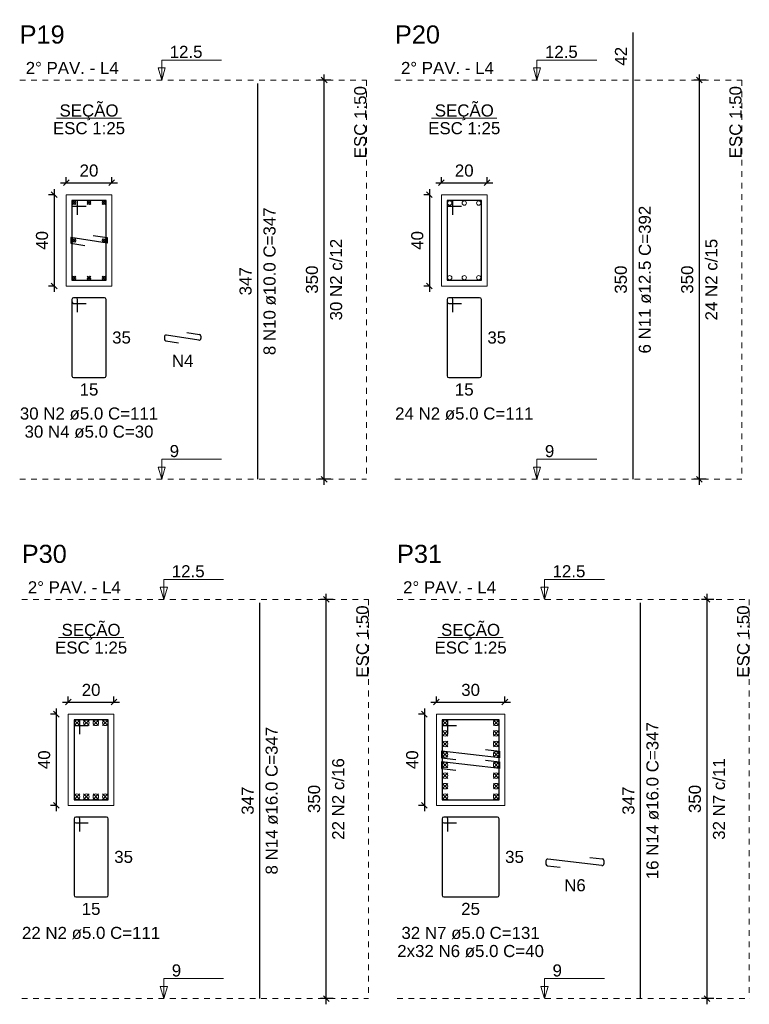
# Model space of a CAD drawing. Header units: millimetres. Extents: x 10 to 1250, y -62 to 528.
# Tile 242 of 256: x 248 to 261, y 295 to 312. Entities that reach past the tile are written whole.
import ezdxf

# ---------------------------------------------------------------- set-up
doc = ezdxf.new("R2010")
doc.units = ezdxf.units.MM
doc.header["$LTSCALE"] = 0.05
doc.linetypes.add('DOT', pattern=[6.35, 0, -6.35])
for name, color, linetype, lineweight in [('Descrição da armadura', 7, 'Continuous', 5), ('DT-Barras na forma', 2, 'Continuous', 30), ('DT-Barras no corte', 5, 'Continuous', 5), ('DT-Barras rebatidas', 2, 'Continuous', 30), ('DT-Cotas', 9, 'Continuous', 5), ('DT-Forma', 5, 'Continuous', 5), ('DT-Pontilhado', 9, 'DOT', 5), ('DT-Textos', 7, 'Continuous', 5), ('DT-Título', 3, 'Continuous', 20), ('Textos armaduras', 7, 'Continuous', 5)]:
    doc.layers.add(name, color=color, linetype=linetype, lineweight=lineweight)
doc.styles.add('Arial', font='arial.ttf')
doc.styles.get("Standard").update_dxf_attribs({"font": 'arial.ttf'})
doc.dimstyles.new('UM_25.000000', dxfattribs={"dimtxt": 0.18, "dimasz": 0.1, "dimexe": 0.1, "dimexo": 0.2, "dimgap": 0, "dimtad": 1, "dimtih": 1, "dimtoh": 1, "dimdec": 1, "dimlfac": 25, "dimzin": 0, "dimdsep": 46, "dimtxsty": 'Standard', "dimcen": 0.09, "dimdle": 0.1, "dimadec": 1, "dimazin": 2, "dimtfac": 1, "dimtdec": 4, "dimtofl": 0, "dimtmove": 0, "dimatfit": 3, "dimfxl": 1, "dimtolj": 1, "dimarcsym": 0})
doc.dimstyles.new('UM_50.000000', dxfattribs={"dimtxt": 0.18, "dimasz": 0.1, "dimexe": 0.1, "dimexo": 0.2, "dimgap": 0.1, "dimtad": 1, "dimdec": 1, "dimlfac": 50, "dimzin": 0, "dimdsep": 46, "dimtxsty": 'Standard', "dimblk": 'OBLIQUE', "dimcen": 0.09, "dimdle": 0.1, "dimadec": 1, "dimazin": 2, "dimtfac": 1, "dimtdec": 1, "dimtofl": 0, "dimtmove": 0, "dimatfit": 3, "dimldrblk": 'OBLIQUE', "dimfxl": 1, "dimtolj": 1, "dimarcsym": 1})

# ---------------------------------------------------------------- blocks, each defined once
blk = doc.blocks.new('_Oblique')
at = {"color": 0, "linetype": 'ByBlock', "lineweight": -2}
blk.add_line((-0.5, -0.5), (0.5, 0.5), dxfattribs=at)
blk = doc.blocks.new('*D2988')
at = {"layer": 'Defpoints', "color": 0, "transparency": 16777216}
for p in [(248.987, 308.77), (248.776, 307.17), (248.987, 307.17)]:
    blk.add_point(p, dxfattribs=at)
at = {"layer": 'DT-Cotas', "color": 0, "lineweight": -2, "transparency": 16777216}
for p, q in [((248.787, 308.77), (248.676, 308.77)), ((248.776, 308.87), (248.776, 307.07)), ((248.787, 307.17), (248.676, 307.17))]:
    blk.add_line(p, q, dxfattribs=at)
at = {"layer": 'DT-Cotas', "color": 0, "lineweight": -2, "transparency": 16777216, "xscale": 0.1, "yscale": 0.1, "zscale": 0.1}
for p, rotation in [((248.776, 308.77), 90), ((248.776, 307.17), 270)]:
    blk.add_blockref('_Oblique', p, dxfattribs=dict(at, rotation=rotation))
at = {"layer": 'DT-Cotas', "transparency": 16777216, "insert": (248.564, 307.97), "char_height": 0.2118, "attachment_point": 5, "rotation": 90, "style": 'Arial'}
blk.add_mtext('\\A1;40', dxfattribs=at)
blk = doc.blocks.new('*D2989')
at = {"layer": 'Defpoints', "color": 0, "transparency": 16777216}
for p in [(249.787, 308.982), (248.987, 308.77), (249.787, 308.77)]:
    blk.add_point(p, dxfattribs=at)
at = {"layer": 'DT-Cotas', "color": 0, "lineweight": -2, "transparency": 16777216}
for p, q in [((248.987, 308.97), (248.987, 309.082)), ((249.787, 308.97), (249.787, 309.082)), ((248.887, 308.982), (249.887, 308.982))]:
    blk.add_line(p, q, dxfattribs=at)
at = {"layer": 'DT-Cotas', "color": 0, "lineweight": -2, "transparency": 16777216, "xscale": 0.1, "yscale": 0.1, "zscale": 0.1, "rotation": 180}
blk.add_blockref('_Oblique', (248.987, 308.982), dxfattribs=at)
at = {"layer": 'DT-Cotas', "color": 0, "lineweight": -2, "transparency": 16777216, "xscale": 0.1, "yscale": 0.1, "zscale": 0.1}
blk.add_blockref('_Oblique', (249.787, 308.982), dxfattribs=at)
at = {"layer": 'DT-Cotas', "transparency": 16777216, "insert": (249.387, 309.194), "char_height": 0.2118, "attachment_point": 5, "rotation": 0.0057, "style": 'Arial'}
blk.add_mtext('\\A1;20', dxfattribs=at)
blk = doc.blocks.new('*D2990')
at = {"layer": 'Defpoints', "color": 0, "transparency": 16777216}
for p in [(253.513, 310.782), (253.831, 310.782), (253.831, 303.782)]:
    blk.add_point(p, dxfattribs=at)
at = {"layer": 'DT-Cotas', "color": 0, "lineweight": -2, "transparency": 16777216}
for p, q in [((253.631, 310.782), (253.413, 310.782)), ((253.513, 303.682), (253.513, 310.882)), ((253.631, 303.782), (253.413, 303.782))]:
    blk.add_line(p, q, dxfattribs=at)
at = {"layer": 'DT-Cotas', "color": 0, "lineweight": -2, "transparency": 16777216, "xscale": 0.1, "yscale": 0.1, "zscale": 0.1}
for p, rotation in [((253.513, 310.782), 90), ((253.513, 303.782), 270)]:
    blk.add_blockref('_Oblique', p, dxfattribs=dict(at, rotation=rotation))
blk = doc.blocks.new('*D2991')
at = {"layer": 'Defpoints', "color": 0, "transparency": 16777216}
for p in [(253.513, 310.782), (253.831, 310.782), (253.831, 303.782)]:
    blk.add_point(p, dxfattribs=at)
at = {"layer": 'DT-Cotas', "color": 0, "lineweight": -2, "transparency": 16777216}
for p, q in [((253.631, 310.782), (253.413, 310.782)), ((253.513, 303.682), (253.513, 310.882)), ((253.631, 303.782), (253.413, 303.782))]:
    blk.add_line(p, q, dxfattribs=at)
at = {"layer": 'DT-Cotas', "color": 0, "lineweight": -2, "transparency": 16777216, "xscale": 0.1, "yscale": 0.1, "zscale": 0.1}
for p, rotation in [((253.513, 310.782), 90), ((253.513, 303.782), 270)]:
    blk.add_blockref('_Oblique', p, dxfattribs=dict(at, rotation=rotation))
blk = doc.blocks.new('*D2975')
at = {"layer": 'Defpoints', "color": 0, "transparency": 16777216}
for p in [(255.57, 308.77), (255.359, 307.17), (255.57, 307.17)]:
    blk.add_point(p, dxfattribs=at)
at = {"layer": 'DT-Cotas', "color": 0, "lineweight": -2, "transparency": 16777216}
for p, q in [((255.37, 308.77), (255.259, 308.77)), ((255.359, 308.87), (255.359, 307.07)), ((255.37, 307.17), (255.259, 307.17))]:
    blk.add_line(p, q, dxfattribs=at)
at = {"layer": 'DT-Cotas', "color": 0, "lineweight": -2, "transparency": 16777216, "xscale": 0.1, "yscale": 0.1, "zscale": 0.1}
for p, rotation in [((255.359, 308.77), 90), ((255.359, 307.17), 270)]:
    blk.add_blockref('_Oblique', p, dxfattribs=dict(at, rotation=rotation))
at = {"layer": 'DT-Cotas', "transparency": 16777216, "insert": (255.147, 307.97), "char_height": 0.2118, "attachment_point": 5, "rotation": 90, "style": 'Arial'}
blk.add_mtext('\\A1;40', dxfattribs=at)
blk = doc.blocks.new('*D2976')
at = {"layer": 'Defpoints', "color": 0, "transparency": 16777216}
for p in [(256.37, 308.982), (255.57, 308.77), (256.37, 308.77)]:
    blk.add_point(p, dxfattribs=at)
at = {"layer": 'DT-Cotas', "color": 0, "lineweight": -2, "transparency": 16777216}
for p, q in [((255.57, 308.97), (255.57, 309.082)), ((256.37, 308.97), (256.37, 309.082)), ((255.47, 308.982), (256.47, 308.982))]:
    blk.add_line(p, q, dxfattribs=at)
at = {"layer": 'DT-Cotas', "color": 0, "lineweight": -2, "transparency": 16777216, "xscale": 0.1, "yscale": 0.1, "zscale": 0.1, "rotation": 180}
blk.add_blockref('_Oblique', (255.57, 308.982), dxfattribs=at)
at = {"layer": 'DT-Cotas', "color": 0, "lineweight": -2, "transparency": 16777216, "xscale": 0.1, "yscale": 0.1, "zscale": 0.1}
blk.add_blockref('_Oblique', (256.37, 308.982), dxfattribs=at)
at = {"layer": 'DT-Cotas', "transparency": 16777216, "insert": (255.97, 309.194), "char_height": 0.2118, "attachment_point": 5, "rotation": 0.0057, "style": 'Arial'}
blk.add_mtext('\\A1;20', dxfattribs=at)
blk = doc.blocks.new('*D2977')
at = {"layer": 'Defpoints', "color": 0, "transparency": 16777216}
for p in [(260.096, 310.782), (260.414, 310.782), (260.414, 303.782)]:
    blk.add_point(p, dxfattribs=at)
at = {"layer": 'DT-Cotas', "color": 0, "lineweight": -2, "transparency": 16777216}
for p, q in [((260.214, 310.782), (259.996, 310.782)), ((260.096, 303.682), (260.096, 310.882)), ((260.214, 303.782), (259.996, 303.782))]:
    blk.add_line(p, q, dxfattribs=at)
at = {"layer": 'DT-Cotas', "color": 0, "lineweight": -2, "transparency": 16777216, "xscale": 0.1, "yscale": 0.1, "zscale": 0.1}
for p, rotation in [((260.096, 310.782), 90), ((260.096, 303.782), 270)]:
    blk.add_blockref('_Oblique', p, dxfattribs=dict(at, rotation=rotation))
blk = doc.blocks.new('*D3016')
at = {"layer": 'Defpoints', "color": 0, "transparency": 16777216}
for p in [(249.024, 299.663), (248.812, 298.063), (249.024, 298.063)]:
    blk.add_point(p, dxfattribs=at)
at = {"layer": 'DT-Cotas', "color": 0, "lineweight": -2, "transparency": 16777216}
for p, q in [((248.812, 299.763), (248.812, 297.963)), ((248.824, 299.663), (248.712, 299.663)), ((248.824, 298.063), (248.712, 298.063))]:
    blk.add_line(p, q, dxfattribs=at)
at = {"layer": 'DT-Cotas', "color": 0, "lineweight": -2, "transparency": 16777216, "xscale": 0.1, "yscale": 0.1, "zscale": 0.1}
for p, rotation in [((248.812, 299.663), 90), ((248.812, 298.063), 270)]:
    blk.add_blockref('_Oblique', p, dxfattribs=dict(at, rotation=rotation))
at = {"layer": 'DT-Cotas', "transparency": 16777216, "insert": (248.601, 298.863), "char_height": 0.2118, "attachment_point": 5, "rotation": 90, "style": 'Arial'}
blk.add_mtext('\\A1;40', dxfattribs=at)
blk = doc.blocks.new('*D3017')
at = {"layer": 'Defpoints', "color": 0, "transparency": 16777216}
for p in [(249.824, 299.875), (249.024, 299.663), (249.824, 299.663)]:
    blk.add_point(p, dxfattribs=at)
at = {"layer": 'DT-Cotas', "color": 0, "lineweight": -2, "transparency": 16777216}
for p, q in [((249.024, 299.863), (249.024, 299.975)), ((249.824, 299.863), (249.824, 299.975)), ((248.924, 299.875), (249.924, 299.875))]:
    blk.add_line(p, q, dxfattribs=at)
at = {"layer": 'DT-Cotas', "color": 0, "lineweight": -2, "transparency": 16777216, "xscale": 0.1, "yscale": 0.1, "zscale": 0.1, "rotation": 180}
blk.add_blockref('_Oblique', (249.024, 299.875), dxfattribs=at)
at = {"layer": 'DT-Cotas', "color": 0, "lineweight": -2, "transparency": 16777216, "xscale": 0.1, "yscale": 0.1, "zscale": 0.1}
blk.add_blockref('_Oblique', (249.824, 299.875), dxfattribs=at)
at = {"layer": 'DT-Cotas', "transparency": 16777216, "insert": (249.424, 300.087), "char_height": 0.2118, "attachment_point": 5, "rotation": 0.0057, "style": 'Arial'}
blk.add_mtext('\\A1;20', dxfattribs=at)
blk = doc.blocks.new('*D3018')
at = {"layer": 'Defpoints', "color": 0, "transparency": 16777216}
for p in [(253.55, 301.675), (253.868, 301.675), (253.868, 294.675)]:
    blk.add_point(p, dxfattribs=at)
at = {"layer": 'DT-Cotas', "color": 0, "lineweight": -2, "transparency": 16777216}
for p, q in [((253.668, 301.675), (253.45, 301.675)), ((253.55, 294.575), (253.55, 301.775)), ((253.668, 294.675), (253.45, 294.675))]:
    blk.add_line(p, q, dxfattribs=at)
at = {"layer": 'DT-Cotas', "color": 0, "lineweight": -2, "transparency": 16777216, "xscale": 0.1, "yscale": 0.1, "zscale": 0.1}
for p, rotation in [((253.55, 301.675), 90), ((253.55, 294.675), 270)]:
    blk.add_blockref('_Oblique', p, dxfattribs=dict(at, rotation=rotation))
blk = doc.blocks.new('*D3019')
at = {"layer": 'Defpoints', "color": 0, "transparency": 16777216}
for p in [(255.482, 299.663), (255.27, 298.063), (255.482, 298.063)]:
    blk.add_point(p, dxfattribs=at)
at = {"layer": 'DT-Cotas', "color": 0, "lineweight": -2, "transparency": 16777216}
for p, q in [((255.27, 299.763), (255.27, 297.963)), ((255.282, 299.663), (255.17, 299.663)), ((255.282, 298.063), (255.17, 298.063))]:
    blk.add_line(p, q, dxfattribs=at)
at = {"layer": 'DT-Cotas', "color": 0, "lineweight": -2, "transparency": 16777216, "xscale": 0.1, "yscale": 0.1, "zscale": 0.1}
for p, rotation in [((255.27, 299.663), 90), ((255.27, 298.063), 270)]:
    blk.add_blockref('_Oblique', p, dxfattribs=dict(at, rotation=rotation))
at = {"layer": 'DT-Cotas', "transparency": 16777216, "insert": (255.058, 298.863), "char_height": 0.2118, "attachment_point": 5, "rotation": 90, "style": 'Arial'}
blk.add_mtext('\\A1;40', dxfattribs=at)
blk = doc.blocks.new('*D3020')
at = {"layer": 'Defpoints', "color": 0, "transparency": 16777216}
for p in [(256.682, 299.875), (255.482, 299.663), (256.682, 299.663)]:
    blk.add_point(p, dxfattribs=at)
at = {"layer": 'DT-Cotas', "color": 0, "lineweight": -2, "transparency": 16777216}
for p, q in [((255.482, 299.863), (255.482, 299.975)), ((256.682, 299.863), (256.682, 299.975)), ((255.382, 299.875), (256.782, 299.875))]:
    blk.add_line(p, q, dxfattribs=at)
at = {"layer": 'DT-Cotas', "color": 0, "lineweight": -2, "transparency": 16777216, "xscale": 0.1, "yscale": 0.1, "zscale": 0.1, "rotation": 180}
blk.add_blockref('_Oblique', (255.482, 299.875), dxfattribs=at)
at = {"layer": 'DT-Cotas', "color": 0, "lineweight": -2, "transparency": 16777216, "xscale": 0.1, "yscale": 0.1, "zscale": 0.1}
blk.add_blockref('_Oblique', (256.682, 299.875), dxfattribs=at)
at = {"layer": 'DT-Cotas', "transparency": 16777216, "insert": (256.082, 300.087), "char_height": 0.2118, "attachment_point": 5, "rotation": 0.0057, "style": 'Arial'}
blk.add_mtext('\\A1;30', dxfattribs=at)
blk = doc.blocks.new('*D3021')
at = {"layer": 'Defpoints', "color": 0, "transparency": 16777216}
for p in [(260.23, 301.675), (260.548, 301.675), (260.548, 294.675)]:
    blk.add_point(p, dxfattribs=at)
at = {"layer": 'DT-Cotas', "color": 0, "lineweight": -2, "transparency": 16777216}
for p, q in [((260.348, 301.675), (260.13, 301.675)), ((260.23, 294.575), (260.23, 301.775)), ((260.348, 294.675), (260.13, 294.675))]:
    blk.add_line(p, q, dxfattribs=at)
at = {"layer": 'DT-Cotas', "color": 0, "lineweight": -2, "transparency": 16777216, "xscale": 0.1, "yscale": 0.1, "zscale": 0.1}
for p, rotation in [((260.23, 301.675), 90), ((260.23, 294.675), 270)]:
    blk.add_blockref('_Oblique', p, dxfattribs=dict(at, rotation=rotation))
blk = doc.blocks.new('*D3022')
at = {"layer": 'Defpoints', "color": 0, "transparency": 16777216}
for p in [(260.23, 301.675), (260.548, 301.675), (260.548, 294.675)]:
    blk.add_point(p, dxfattribs=at)
at = {"layer": 'DT-Cotas', "color": 0, "lineweight": -2, "transparency": 16777216}
for p, q in [((260.348, 301.675), (260.13, 301.675)), ((260.23, 294.575), (260.23, 301.775)), ((260.348, 294.675), (260.13, 294.675))]:
    blk.add_line(p, q, dxfattribs=at)
at = {"layer": 'DT-Cotas', "color": 0, "lineweight": -2, "transparency": 16777216, "xscale": 0.1, "yscale": 0.1, "zscale": 0.1}
for p, rotation in [((260.23, 301.675), 90), ((260.23, 294.675), 270)]:
    blk.add_blockref('_Oblique', p, dxfattribs=dict(at, rotation=rotation))

msp = doc.modelspace()

# ---------------------------------------------------------------- linework, layer by layer
at = {"layer": 'DT-Barras na forma'}
for points in [[(249.1873, 308.4203), (249.1873, 308.6703), (249.0873, 308.6703), (249.0873, 307.2703), (249.6873, 307.2703), (249.6873, 308.6703), (249.0873, 308.6703), (249.0873, 308.5703), (249.3373, 308.5703)], [(255.7704, 308.4203), (255.7704, 308.6703), (255.6704, 308.6703), (255.6704, 307.2703), (256.2704, 307.2703), (256.2704, 308.6703), (255.6704, 308.6703), (255.6704, 308.5703), (255.9204, 308.5703)], [(249.4603, 308.0589), (249.7073, 308.0203), (249.7073, 307.9203), (249.0673, 308.0203), (249.0673, 307.9203), (249.3143, 307.8817)], [(249.2243, 299.313), (249.2243, 299.563), (249.1243, 299.563), (249.1243, 298.163), (249.7243, 298.163), (249.7243, 299.563), (249.1243, 299.563), (249.1243, 299.463), (249.3743, 299.463)], [(255.6815, 299.313), (255.6815, 299.563), (255.5815, 299.563), (255.5815, 298.163), (256.5815, 298.163), (256.5815, 299.563), (255.5815, 299.563), (255.5815, 299.463), (255.8315, 299.463)], [(256.3412, 299.0425), (256.5895, 299.0139), (256.5895, 298.8971), (255.5735, 299.0139), (255.5735, 298.8971), (255.8219, 298.8686)], [(256.3412, 298.8574), (256.5895, 298.8288), (256.5895, 298.712), (255.5735, 298.8288), (255.5735, 298.712), (255.8219, 298.6835)]]:
    msp.add_lwpolyline(points, dxfattribs=at)
at = {"layer": 'DT-Barras no corte'}
for p, q in [((249.0973, 308.6003), (249.1573, 308.6603)), ((249.0973, 308.6603), (249.1573, 308.6003)), ((249.3573, 308.6003), (249.4173, 308.6603)), ((249.3573, 308.6603), (249.4173, 308.6003)), ((249.6173, 308.6003), (249.6773, 308.6603)), ((249.6173, 308.6603), (249.6773, 308.6003)), ((249.0973, 307.9403), (249.1573, 308.0003)), ((249.0973, 308.0003), (249.1573, 307.9403)), ((249.6173, 307.9403), (249.6773, 308.0003)), ((249.6173, 308.0003), (249.6773, 307.9403)), ((249.0973, 307.2803), (249.1573, 307.3403)), ((249.0973, 307.3403), (249.1573, 307.2803)), ((249.3573, 307.2803), (249.4173, 307.3403)), ((249.3573, 307.3403), (249.4173, 307.2803)), ((249.6173, 307.2803), (249.6773, 307.3403)), ((249.6173, 307.3403), (249.6773, 307.2803)), ((249.1283, 299.463), (249.2243, 299.559)), ((249.1283, 299.559), (249.2243, 299.463)), ((249.2936, 299.463), (249.3896, 299.559)), ((249.2936, 299.559), (249.3896, 299.463)), ((249.459, 299.463), (249.555, 299.559)), ((249.459, 299.559), (249.555, 299.463)), ((249.6243, 299.463), (249.7203, 299.559)), ((249.6243, 299.559), (249.7203, 299.463)), ((255.5855, 299.463), (255.6815, 299.559)), ((255.5855, 299.559), (255.6815, 299.463)), ((256.4815, 299.463), (256.5775, 299.559)), ((256.4815, 299.559), (256.5775, 299.463)), ((255.5855, 299.2778), (255.6815, 299.3738)), ((255.5855, 299.3738), (255.6815, 299.2778)), ((256.4815, 299.2778), (256.5775, 299.3738)), ((256.4815, 299.3738), (256.5775, 299.2778)), ((255.5855, 299.0927), (255.6815, 299.1887)), ((255.5855, 299.1887), (255.6815, 299.0927)), ((256.4815, 299.0927), (256.5775, 299.1887)), ((256.4815, 299.1887), (256.5775, 299.0927)), ((255.5855, 298.9075), (255.6815, 299.0035)), ((255.5855, 299.0035), (255.6815, 298.9075)), ((256.4815, 298.9075), (256.5775, 299.0035)), ((256.4815, 299.0035), (256.5775, 298.9075)), ((255.5855, 298.7224), (255.6815, 298.8184)), ((255.5855, 298.8184), (255.6815, 298.7224)), ((256.4815, 298.7224), (256.5775, 298.8184)), ((256.4815, 298.8184), (256.5775, 298.7224)), ((255.5855, 298.5373), (255.6815, 298.6333)), ((255.5855, 298.6333), (255.6815, 298.5373)), ((256.4815, 298.5373), (256.5775, 298.6333)), ((256.4815, 298.6333), (256.5775, 298.5373)), ((255.5855, 298.3521), (255.6815, 298.4481)), ((255.5855, 298.4481), (255.6815, 298.3521)), ((256.4815, 298.3521), (256.5775, 298.4481)), ((256.4815, 298.4481), (256.5775, 298.3521)), ((249.1283, 298.167), (249.2243, 298.263)), ((249.1283, 298.263), (249.2243, 298.167)), ((249.2936, 298.167), (249.3896, 298.263)), ((249.2936, 298.263), (249.3896, 298.167)), ((249.459, 298.167), (249.555, 298.263)), ((249.459, 298.263), (249.555, 298.167)), ((249.6243, 298.167), (249.7203, 298.263)), ((249.6243, 298.263), (249.7203, 298.167)), ((255.5855, 298.167), (255.6815, 298.263)), ((255.5855, 298.263), (255.6815, 298.167)), ((256.4815, 298.167), (256.5775, 298.263)), ((256.4815, 298.263), (256.5775, 298.167))]:
    msp.add_line(p, q, dxfattribs=at)
for centre, radius in [((249.1273, 308.6303), 0.03), ((249.3873, 308.6303), 0.03), ((249.6473, 308.6303), 0.03), ((255.7154, 308.6253), 0.0375), ((255.9704, 308.6253), 0.0375), ((256.2254, 308.6253), 0.0375), ((249.1273, 307.9703), 0.03), ((249.6473, 307.9703), 0.03), ((249.1273, 307.3103), 0.03), ((249.3873, 307.3103), 0.03), ((249.6473, 307.3103), 0.03), ((255.7154, 307.3153), 0.0375), ((255.9704, 307.3153), 0.0375), ((256.2254, 307.3153), 0.0375), ((249.1763, 299.511), 0.048), ((249.3416, 299.511), 0.048), ((249.507, 299.511), 0.048), ((249.6723, 299.511), 0.048), ((255.6335, 299.511), 0.048), ((256.5295, 299.511), 0.048), ((255.6335, 299.3258), 0.048), ((256.5295, 299.3258), 0.048), ((255.6335, 299.1407), 0.048), ((256.5295, 299.1407), 0.048), ((255.6335, 298.9555), 0.048), ((256.5295, 298.9555), 0.048), ((255.6335, 298.7704), 0.048), ((256.5295, 298.7704), 0.048), ((255.6335, 298.5853), 0.048), ((256.5295, 298.5853), 0.048), ((255.6335, 298.4001), 0.048), ((256.5295, 298.4001), 0.048), ((249.1763, 298.215), 0.048), ((249.3416, 298.215), 0.048), ((249.507, 298.215), 0.048), ((249.6723, 298.215), 0.048), ((255.6335, 298.215), 0.048), ((256.5295, 298.215), 0.048)]:
    msp.add_circle(centre, radius, dxfattribs=at)
at = {"layer": 'DT-Barras rebatidas'}
for p, q in [((258.9311, 310.7824), (258.9311, 311.6164)), ((258.9311, 303.7824), (258.9311, 310.7824)), ((252.348, 303.7824), (252.348, 310.7244)), ((249.0873, 306.9344), (249.0873, 305.5944)), ((249.0873, 306.9344), (249.0873, 306.8944)), ((249.1573, 306.9644), (249.1173, 306.9644)), ((249.6573, 306.9644), (249.1173, 306.9644)), ((249.1173, 306.8644), (249.3373, 306.8644)), ((249.1873, 306.7144), (249.1873, 306.9344)), ((249.6873, 305.5944), (249.6873, 306.9344)), ((255.6704, 306.9344), (255.6704, 305.5944)), ((255.6704, 306.9344), (255.6704, 306.8944)), ((255.7404, 306.9644), (255.7004, 306.9644)), ((256.2404, 306.9644), (255.7004, 306.9644)), ((255.7004, 306.8644), (255.9204, 306.8644)), ((255.7704, 306.7144), (255.7704, 306.9344)), ((256.2704, 305.5944), (256.2704, 306.9344)), ((251.3148, 306.2198), (250.744, 306.309)), ((251.1024, 306.353), (251.324, 306.3184)), ((251.3494, 306.2888), (251.3494, 306.2495)), ((250.7094, 306.2794), (250.7094, 306.2401)), ((250.7348, 306.2105), (250.9564, 306.1758)), ((249.1173, 305.5644), (249.6573, 305.5644)), ((255.7004, 305.5644), (256.2404, 305.5644)), ((252.385, 294.6751), (252.385, 301.6171)), ((259.065, 294.6751), (259.065, 301.6171)), ((249.1943, 297.8571), (249.1543, 297.8571)), ((249.6943, 297.8571), (249.1543, 297.8571)), ((255.6515, 297.8571), (255.6115, 297.8571)), ((256.5515, 297.8571), (255.6115, 297.8571)), ((249.1243, 297.8271), (249.1243, 296.4871)), ((249.1243, 297.8271), (249.1243, 297.7871)), ((249.1543, 297.7571), (249.3743, 297.7571)), ((249.2243, 297.6071), (249.2243, 297.8271)), ((249.7243, 296.4871), (249.7243, 297.8271)), ((255.5815, 297.8271), (255.5815, 296.4871)), ((255.5815, 297.8271), (255.5815, 297.7871)), ((255.6115, 297.7571), (255.8315, 297.7571)), ((255.6815, 297.6071), (255.6815, 297.8271)), ((256.5815, 296.4871), (256.5815, 297.8271)), ((258.1712, 297.1515), (258.393, 297.126)), ((257.4036, 297.0893), (257.4036, 297.0329)), ((257.4302, 297.003), (257.652, 296.9776)), ((258.3862, 297.0099), (257.437, 297.1191)), ((258.4196, 297.0962), (258.4196, 297.0397)), ((249.1543, 296.4571), (249.6943, 296.4571)), ((255.6115, 296.4571), (256.5515, 296.4571))]:
    msp.add_line(p, q, dxfattribs=at)
for centre, start, end in [((249.1173, 306.9344), 90, 180), ((249.1173, 306.9344), 90, 180), ((249.1173, 306.8944), 180, 270), ((249.1573, 306.9344), 0, 90), ((249.6573, 306.9344), 0, 90), ((255.7004, 306.9344), 90, 180), ((255.7004, 306.9344), 90, 180), ((255.7004, 306.8944), 180, 270), ((255.7404, 306.9344), 0, 90), ((256.2404, 306.9344), 0, 90), ((250.7394, 306.2794), 81.11934, 180), ((251.3194, 306.2888), 0, 81.11934), ((250.7394, 306.2401), 180, 261.11934), ((251.3194, 306.2495), 261.11934, 0), ((249.1173, 305.5944), 180, 270), ((249.6573, 305.5944), 270, 0), ((255.7004, 305.5944), 180, 270), ((256.2404, 305.5944), 270, 0), ((249.1543, 297.8271), 90, 180), ((249.1543, 297.8271), 90, 180), ((249.1943, 297.8271), 0, 90), ((249.6943, 297.8271), 0, 90), ((255.6115, 297.8271), 90, 180), ((255.6115, 297.8271), 90, 180), ((255.6515, 297.8271), 0, 90), ((256.5515, 297.8271), 0, 90), ((249.1543, 297.7871), 180, 270), ((255.6115, 297.7871), 180, 270), ((257.4336, 297.0893), 83.44203, 180), ((257.4336, 297.0329), 180, 263.44203), ((258.3896, 297.0397), 263.44203, 0), ((258.3896, 297.0962), 0, 83.44203), ((249.1543, 296.4871), 180, 270), ((249.6943, 296.4871), 270, 0), ((255.6115, 296.4871), 180, 270), ((256.5515, 296.4871), 270, 0)]:
    msp.add_arc(centre, 0.03, start, end, dxfattribs=at)
at = {"layer": 'DT-Forma'}
for points in [[(248.9873, 307.1703), (249.7873, 307.1703), (249.7873, 308.7703), (248.9873, 308.7703), (248.9873, 307.1703)], [(255.5704, 307.1703), (256.3704, 307.1703), (256.3704, 308.7703), (255.5704, 308.7703), (255.5704, 307.1703)], [(249.0243, 298.063), (249.8243, 298.063), (249.8243, 299.663), (249.0243, 299.663), (249.0243, 298.063)], [(255.4815, 298.063), (256.6815, 298.063), (256.6815, 299.663), (255.4815, 299.663), (255.4815, 298.063)]]:
    msp.add_lwpolyline(points, close=True, dxfattribs=at)
at = {"layer": 'DT-Pontilhado', "ltscale": 0.2}
for p, q in [((248.1711, 310.7824), (254.2542, 310.7824)), ((254.2542, 310.7824), (254.2542, 303.7824)), ((254.7542, 310.7824), (260.8373, 310.7824)), ((260.8373, 310.7824), (260.8373, 303.7824)), ((248.1711, 303.7824), (254.2542, 303.7824)), ((254.7542, 303.7824), (260.8373, 303.7824)), ((248.2081, 301.6751), (254.2912, 301.6751)), ((254.2912, 301.6751), (254.2912, 294.6751)), ((254.7912, 301.6751), (260.9712, 301.6751)), ((260.9712, 301.6751), (260.9712, 294.6751)), ((248.2081, 294.6751), (254.2912, 294.6751)), ((254.7912, 294.6751), (260.9712, 294.6751))]:
    msp.add_line(p, q, dxfattribs=at)
at = {"layer": 'DT-Textos'}
for p, q in [((248.8151, 310.1153), (249.9595, 310.1153)), ((255.3982, 310.1153), (256.5426, 310.1153)), ((248.8521, 301.0079), (249.9965, 301.0079)), ((255.5093, 301.0079), (256.6537, 301.0079))]:
    msp.add_line(p, q, dxfattribs=at)
for points in [[(250.6626, 310.7824), (250.7262, 310.9942), (250.5991, 310.9942), (250.6626, 310.7824), (250.6626, 311.1324), (251.7126, 311.1324)], [(257.2457, 310.7824), (257.3093, 310.9942), (257.1822, 310.9942), (257.2457, 310.7824), (257.2457, 311.1324), (258.2957, 311.1324)], [(250.6626, 303.7824), (250.7262, 303.9942), (250.5991, 303.9942), (250.6626, 303.7824), (250.6626, 304.1324), (251.7126, 304.1324)], [(257.2457, 303.7824), (257.3093, 303.9942), (257.1822, 303.9942), (257.2457, 303.7824), (257.2457, 304.1324), (258.2957, 304.1324)], [(250.6996, 301.6751), (250.7631, 301.8869), (250.6361, 301.8869), (250.6996, 301.6751), (250.6996, 302.0251), (251.7496, 302.0251)], [(257.3796, 301.6751), (257.4431, 301.8869), (257.3161, 301.8869), (257.3796, 301.6751), (257.3796, 302.0251), (258.4296, 302.0251)], [(250.6996, 294.6751), (250.7631, 294.8869), (250.6361, 294.8869), (250.6996, 294.6751), (250.6996, 295.0251), (251.7496, 295.0251)], [(257.3796, 294.6751), (257.4431, 294.8869), (257.3161, 294.8869), (257.3796, 294.6751), (257.3796, 295.0251), (258.4296, 295.0251)]]:
    msp.add_lwpolyline(points, dxfattribs=at)

# ---------------------------------------------------------------- texts
at = {"layer": 'Descrição da armadura', "linetype": 'Continuous', "char_height": 0.2118, "attachment_point": 8, "rotation": 90, "line_spacing_factor": 0.798, "style": 'Arial'}
for s, insert, width in [('8 N10 ø10.0 C=347', (252.6657, 307.2534), 5.194653), ('6 N11 ø12.5 C=392', (259.2488, 307.2824), 5.194653), ('30 N2 c/12', (253.8306, 307.2824), 2.869342), ('24 N2 c/15', (260.4137, 307.2824), 2.869342), ('16 N14 ø16.0 C=347', (259.3827, 298.1461), 5.524605), ('8 N14 ø16.0 C=347', (252.7027, 298.1461), 5.194653), ('22 N2 c/16', (253.8676, 298.1751), 2.869342), ('32 N7 c/11', (260.5476, 298.1751), 2.869342)]:
    msp.add_mtext(s, dxfattribs=dict(at, insert=insert, width=width))
at = {"layer": 'Descrição da armadura', "linetype": 'Continuous', "char_height": 0.2118, "attachment_point": 8, "line_spacing_factor": 0.798, "style": 'Arial'}
for s, insert, width in [('N4', (251.0294, 305.7522), 0.758398), ('30 N2 ø5.0 C=111', (249.3873, 304.8231), 4.8647), ('24 N2 ø5.0 C=111', (255.9704, 304.8231), 4.8647), ('30 N4 ø5.0 C=30', (249.3873, 304.5054), 4.478645), ('N6', (257.9116, 296.554), 0.758398), ('22 N2 ø5.0 C=111', (249.4243, 295.7158), 4.8647), ('32 N7 ø5.0 C=131', (256.0815, 295.7158), 4.8647), ('2x32 N6 ø5.0 C=40', (256.0815, 295.3981), 5.097485)]:
    msp.add_mtext(s, dxfattribs=dict(at, insert=insert, width=width))
at = {"layer": 'DT-Cotas', "linetype": 'Continuous', "char_height": 0.2118, "width": 0.989858, "attachment_point": 8, "rotation": 90, "line_spacing_factor": 0.798, "style": 'Arial'}
for insert in [(253.407, 307.2824), (259.9901, 307.2824), (253.444, 298.1751), (260.124, 298.1751)]:
    msp.add_mtext('350', dxfattribs=dict(at, insert=insert))
at = {"layer": 'DT-Textos', "char_height": 0.2118, "attachment_point": 7, "line_spacing_factor": 0.798, "style": 'Arial'}
for s, insert, width in [('12.5', (250.8026, 311.1674), 1.140404), ('12.5', (257.3857, 311.1674), 1.140404), ('9', (250.8026, 304.1674), 0.325871), ('9', (257.3857, 304.1674), 0.325871), ('12.5', (250.8396, 302.0601), 1.140404), ('12.5', (257.5196, 302.0601), 1.140404), ('9', (250.8396, 295.0601), 0.325871), ('9', (257.5196, 295.0601), 0.325871)]:
    msp.add_mtext(s, dxfattribs=dict(at, insert=insert, width=width))
at = {"layer": 'DT-Textos', "linetype": 'Continuous', "char_height": 0.2118, "line_spacing_factor": 0.798, "style": 'Arial'}
for s, insert, width, attachment_point in [('2%%d PAV. - L4', (248.277, 310.8883), 3.210354, 7), ('2%%d PAV. - L4', (254.8601, 310.8883), 3.210354, 7), ('SEÇÃO', (249.3878, 310.0775), 2.051353, 8), ('SEÇÃO', (255.9708, 310.0775), 2.051353, 8), ('ESC 1:25', (249.3873, 309.8293), 2.507973, 8), ('ESC 1:25', (255.9704, 309.8293), 2.507973, 8), ('2%%d PAV. - L4', (248.314, 301.781), 3.210354, 7), ('2%%d PAV. - L4', (254.8971, 301.781), 3.210354, 7), ('SEÇÃO', (249.4241, 300.9696), 2.051353, 8), ('SEÇÃO', (256.0811, 300.9696), 2.051353, 8), ('ESC 1:25', (249.4243, 300.722), 2.507973, 8), ('ESC 1:25', (256.0815, 300.722), 2.507973, 8)]:
    msp.add_mtext(s, dxfattribs=dict(at, insert=insert, width=width, attachment_point=attachment_point))
at = {"layer": 'DT-Textos', "linetype": 'Continuous', "char_height": 0.2118, "width": 2.507973, "attachment_point": 9, "rotation": 90, "line_spacing_factor": 0.798, "style": 'Arial'}
for insert in [(254.2542, 310.6765), (260.8373, 310.6765), (254.2912, 301.5692), (260.9712, 301.5692)]:
    msp.add_mtext('ESC 1:50', dxfattribs=dict(at, insert=insert))
at = {"layer": 'DT-Título', "linetype": 'Continuous', "char_height": 0.3177, "width": 1.737595, "attachment_point": 7, "line_spacing_factor": 0.798, "style": 'Arial'}
for s, insert in [('P19', (248.1711, 311.4178)), ('P20', (254.7542, 311.4178)), ('P30', (248.2081, 302.3105)), ('P31', (254.7912, 302.3105))]:
    msp.add_mtext(s, dxfattribs=dict(at, insert=insert))
at = {"layer": 'Textos armaduras', "linetype": 'Continuous', "char_height": 0.2118, "attachment_point": 7, "rotation": 90, "line_spacing_factor": 0.798, "style": 'Arial'}
for s, insert, width in [('42', (258.8252, 311.0344), 0.659905), ('350', (258.8252, 307.035), 0.989858), ('347', (252.2421, 307.006), 0.989858), ('347', (252.2791, 297.8986), 0.989858), ('347', (258.9591, 297.8986), 0.989858)]:
    msp.add_mtext(s, dxfattribs=dict(at, insert=insert, width=width))
at = {"layer": 'Textos armaduras', "linetype": 'Continuous', "char_height": 0.2118, "width": 0.659905, "attachment_point": 7, "line_spacing_factor": 0.798, "style": 'Arial'}
for s, insert in [('35', (249.7932, 306.1585)), ('35', (256.3763, 306.1585)), ('15', (249.2223, 305.2467)), ('15', (255.8054, 305.2467)), ('35', (249.8302, 297.0512)), ('35', (256.6874, 297.0512)), ('15', (249.2593, 296.1394)), ('25', (255.9166, 296.1394))]:
    msp.add_mtext(s, dxfattribs=dict(at, insert=insert))

# ---------------------------------------------------------------- dimensions: what is measured, and where the dimension line sits
at = {"layer": 'DT-Cotas'}
for base, p1, p2, picture, middle in [((253.5129, 310.7824), (253.8306, 303.7824), (253.8306, 310.7824), '*D2990', (253.3011, 307.2824)), ((253.5129, 310.7824), (253.8306, 303.7824), (253.8306, 310.7824), '*D2991', (253.3011, 307.2824)), ((260.096, 310.7824), (260.4137, 303.7824), (260.4137, 310.7824), '*D2977', (259.8842, 307.2824)), ((253.5499, 301.6751), (253.8676, 294.6751), (253.8676, 301.6751), '*D3018', (253.3381, 298.1751)), ((260.2299, 301.6751), (260.5476, 294.6751), (260.5476, 301.6751), '*D3021', (260.0181, 298.1751)), ((260.2299, 301.6751), (260.5476, 294.6751), (260.5476, 301.6751), '*D3022', (260.0181, 298.1751))]:
    dim = msp.add_linear_dim(base=base, p1=p1, p2=p2, angle=90, text=' ', dimstyle='UM_50.000000', override={"dimtxt": 0.2118, "dimasz": 0.1, "dimexe": 0.1, "dimexo": 0.2, "dimtad": 1, "dimtih": 0, "dimtoh": 0, "dimdec": 1, "dimlfac": 50, "dimzin": 8, "dimtxsty": 'Arial', "dimblk": 'Oblique', "dimblk1": 'Oblique', "dimblk2": 'Oblique', "dimsah": 1, "dimdle": 0.1, "dimse1": 0, "dimse2": 0, "dimclrt": 256, "dimadec": 1, "dimazin": 3, "dimtmove": 2, "dimldrblk": 'Oblique'}, dxfattribs=at)
    dim.commit()
    dim.dimension.update_dxf_attribs({"geometry": picture, "text_midpoint": middle, "dimtype": 160, "text_rotation": 90})
for base, p1, p2, picture, middle in [((249.7873, 308.9821), (248.9873, 308.7703), (249.7873, 308.7703), '*D2989', (249.3873, 309.1939)), ((256.3704, 308.9821), (255.5704, 308.7703), (256.3704, 308.7703), '*D2976', (255.9704, 309.1939)), ((249.8243, 299.8748), (249.0243, 299.663), (249.8243, 299.663), '*D3017', (249.4243, 300.0866)), ((256.6815, 299.8748), (255.4815, 299.663), (256.6815, 299.663), '*D3020', (256.0815, 300.0866))]:
    dim = msp.add_linear_dim(base=base, p1=p1, p2=p2, dimstyle='UM_25.000000', override={"dimtxt": 0.2118, "dimasz": 0.1, "dimexe": 0.1, "dimexo": 0.2, "dimtad": 1, "dimtih": 0, "dimtoh": 0, "dimdec": 1, "dimlfac": 25, "dimzin": 8, "dimtxsty": 'Arial', "dimblk": 'Oblique', "dimblk1": 'Oblique', "dimblk2": 'Oblique', "dimsah": 1, "dimdle": 0.1, "dimse1": 0, "dimse2": 0, "dimclrt": 256, "dimadec": 1, "dimazin": 3, "dimtmove": 2, "dimldrblk": 'Oblique'}, dxfattribs=at)
    dim.commit()
    dim.dimension.update_dxf_attribs({"geometry": picture, "text_midpoint": middle, "dimtype": 160, "text_rotation": 0.00573})
for base, p1, p2, picture, middle in [((248.7755, 307.1703), (248.9873, 308.7703), (248.9873, 307.1703), '*D2988', (248.5637, 307.9703)), ((255.3586, 307.1703), (255.5704, 308.7703), (255.5704, 307.1703), '*D2975', (255.1468, 307.9703)), ((248.8125, 298.063), (249.0243, 299.663), (249.0243, 298.063), '*D3016', (248.6007, 298.863)), ((255.2697, 298.063), (255.4815, 299.663), (255.4815, 298.063), '*D3019', (255.0579, 298.863))]:
    dim = msp.add_linear_dim(base=base, p1=p1, p2=p2, angle=90, dimstyle='UM_25.000000', override={"dimtxt": 0.2118, "dimasz": 0.1, "dimexe": 0.1, "dimexo": 0.2, "dimtad": 1, "dimtih": 0, "dimtoh": 0, "dimdec": 1, "dimlfac": 25, "dimzin": 8, "dimtxsty": 'Arial', "dimblk": 'Oblique', "dimblk1": 'Oblique', "dimblk2": 'Oblique', "dimsah": 1, "dimdle": 0.1, "dimse1": 0, "dimse2": 0, "dimclrt": 256, "dimadec": 1, "dimazin": 3, "dimtmove": 2, "dimldrblk": 'Oblique'}, dxfattribs=at)
    dim.commit()
    dim.dimension.update_dxf_attribs({"geometry": picture, "text_midpoint": middle, "dimtype": 160, "text_rotation": 90})

doc.saveas('drawing.dxf')
